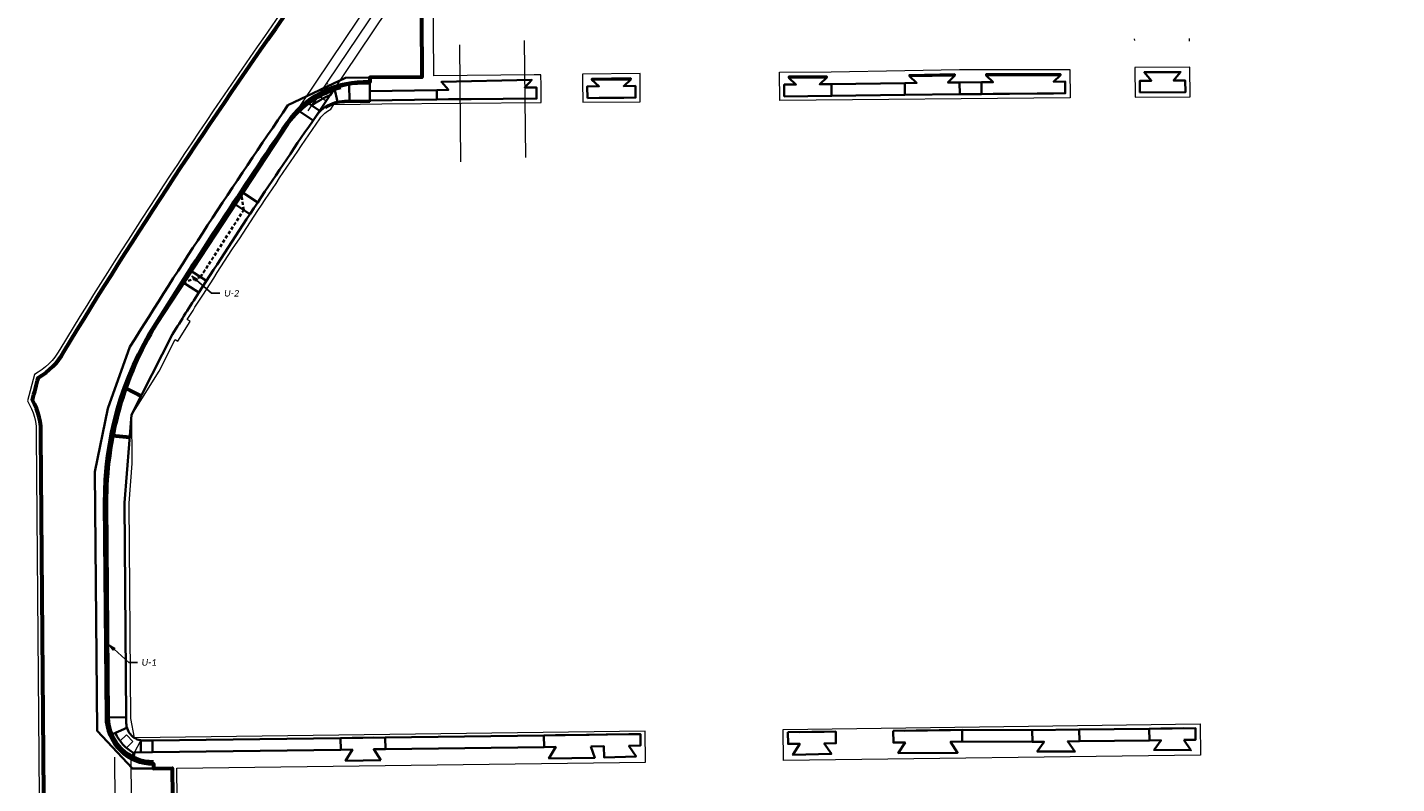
# Model space of a CAD drawing. Header units: feet. Extents: x 2211853 to 2218295, y 489956 to 492961.
# Tile 3 of 6: x 2216684 to 2217269, y 492061 to 492385. Entities that reach past the tile are written whole.
import ezdxf
from ezdxf import colors
from ezdxf.entities.mleader import LeaderData, LeaderLine
from ezdxf.math import Vec2, Vec3

# ---------------------------------------------------------------- set-up
doc = ezdxf.new("R2010")
doc.units = ezdxf.units.FT
doc.header["$LTSCALE"] = 20
doc.header["$MEASUREMENT"] = 0
for name, pattern in [('constlimit', [0]), ('OhDOT_DGN2', [0.11, 0.069, -0.041]), ('OhDOT_DGN5', [0.11, 0.055, -0.055]), ('underdrainpr', [0])]:
    doc.linetypes.add(name, pattern=pattern)
doc.layers.get('0').update_dxf_attribs({"lineweight": 15, "true_color": 0xc2ced6})
for name, color, linetype, lineweight, true_color in [('DR_P_Cells', 7, 'Continuous', 15, 0xa0a0a0), ('DR_P_Underdrain', 6, 'underdrainpr', 35, 0xff00ff), ('PV_P_Curb', 7, 'Continuous', 35, 0x00ffa1), ('PV_P_Curb_Ramp', 7, 'Continuous', 35, 0x00ffa1), ('PV_P_Drive', 7, 'Continuous', 35, 0xff1493), ('PV_P_Saw_Cut_Line', 7, 'Continuous', 35, 0x99cc33), ('PV_P_Walk', 7, 'Continuous', 35, 0xff9ebf), ('RW_P_Const_Limits', 7, 'constlimit', 15, 0x00ffa1)]:
    doc.layers.add(name, color=color, linetype=linetype, lineweight=lineweight, true_color=true_color)
doc.layers.add('PV_P_EOP', color=7, linetype='Continuous', lineweight=60)
doc.layers.add('SC_Scratch3', color=7, linetype='Continuous', lineweight=15, plot=False)
doc.layers.add('SC_Scratch4', color=1, linetype='Continuous', lineweight=15, plot=False)
doc.styles.add('P_Slanted - Normal Fixed Spacing', font='calibrii.ttf', dxfattribs={"height": 0.14})

# ---------------------------------------------------------------- blocks, each defined once
blk = doc.blocks.new('Dim1')
h = blk.add_hatch(color=4)
h.dxf.hatch_style = 1
h.paths.add_polyline_path([(0, 0), (-1, -0.2), (-1, 0.2)])
at = {"color": 4}
blk.add_lwpolyline([(0, 0), (-1, -0.2), (-1, 0.2), (0, 0)], dxfattribs=at)

msp = doc.modelspace()

# ---------------------------------------------------------------- linework, layer by layer
at = {"layer": 'DR_P_Cells'}
for points in [[(2216732.4, 492227.54), (2216725.75, 492230.91), (2216725.3, 492230.01), (2216731.95, 492226.64), (2216732.4, 492227.54)], [(2216726.4, 492230.58), (2216725.95, 492229.68)], [(2216726.84, 492230.35), (2216726.39, 492229.46)], [(2216727.29, 492230.12), (2216726.84, 492229.23)], [(2216727.74, 492229.9), (2216727.28, 492229.01)], [(2216728.18, 492229.67), (2216727.73, 492228.78)], [(2216728.63, 492229.45), (2216728.18, 492228.55)], [(2216729.07, 492229.22), (2216728.62, 492228.33)], [(2216729.52, 492228.99), (2216729.07, 492228.1)], [(2216729.97, 492228.77), (2216729.51, 492227.88)], [(2216730.41, 492228.54), (2216729.96, 492227.65)], [(2216730.86, 492228.32), (2216730.41, 492227.42)], [(2216731.3, 492228.09), (2216730.85, 492227.2)], [(2216731.75, 492227.86), (2216731.3, 492226.97)], [(2216720.63, 492210.52), (2216720.55, 492209.53)], [(2216721.13, 492210.48), (2216721.05, 492209.49)], [(2216721.63, 492210.44), (2216721.55, 492209.45)], [(2216722.13, 492210.4), (2216722.05, 492209.41)], [(2216722.63, 492210.36), (2216722.55, 492209.37)], [(2216723.13, 492210.32), (2216723.05, 492209.33)], [(2216723.63, 492210.28), (2216723.54, 492209.29)], [(2216724.12, 492210.24), (2216724.04, 492209.25)], [(2216724.62, 492210.2), (2216724.54, 492209.21)], [(2216725.12, 492210.16), (2216725.04, 492209.17)], [(2216725.62, 492210.12), (2216725.54, 492209.13)], [(2216726.12, 492210.08), (2216726.04, 492209.09)], [(2216726.62, 492210.04), (2216726.54, 492209.05)]]:
    msp.add_lwpolyline(points, dxfattribs=at)
msp.add_lwpolyline([(2216727.29, 492208.98), (2216727.37, 492209.98), (2216719.88, 492210.58), (2216719.8, 492209.59)], close=True, dxfattribs=at)
at = {"layer": 'DR_P_Underdrain', "flags": 128}
for points in [[(2216817.59, 492358.94, 0.162633), (2216795.16, 492343.51), (2216738.96, 492257.79, 0.067731), (2216723.17, 492221.47, 0.067731)], [(2216737.5, 492070.83, -0.414653), (2216718.42, 492089.58), (2216717.66, 492181.26, -0.069438), (2216723.17, 492221.47, 0.414653)]]:
    msp.add_lwpolyline(points, format="xyb", dxfattribs=at)
at = {"layer": 'PV_P_Curb'}
for p, q in [((2216830.01, 492360.92), (2216830.01, 492361.42)), ((2216737.51, 492070.23), (2216737.52, 492069.73))]:
    msp.add_line(p, q, dxfattribs=at)
msp.add_lwpolyline([(2216737.51, 492070.23, -0.414653), (2216717.82, 492089.57), (2216717.06, 492181.26, -0.143647), (2216738.85, 492257.88, -0.008994), (2216795.08, 492343.63, -0.244241), (2216827.15, 492360.88), (2216830.02, 492360.9)], format="xyb", dxfattribs=at)
at = {"layer": 'PV_P_Curb_Ramp'}
for p, q in [((2216830.01, 492360.92), (2216830.08, 492353.56)), ((2216830.08, 492353.06), (2216830.08, 492353.56)), ((2216717.32, 492089.57), (2216725.82, 492089.64))]:
    msp.add_line(p, q, dxfattribs=at)
for points in [[(2216808.09, 492355.66), (2216805.22, 492351.39, -0.060559), (2216813.07, 492355.9), (2216814.99, 492358.78)], [(2216810.99, 492350.83, -0.146174), (2216819.18, 492353.41), (2216830.08, 492353.56)], [(2216811.27, 492350.42, -0.146174), (2216819.19, 492352.91), (2216830.08, 492353.06)], [(2216737.03, 492079.66), (2216733.44, 492079.62, -0.415586), (2216725.84, 492087.06), (2216725.82, 492089.64)]]:
    msp.add_lwpolyline(points, format="xyb", dxfattribs=at)
for points in [[(2216805.22, 492351.39), (2216808.09, 492355.66)], [(2216805.74, 492345.02), (2216814.39, 492357.88)], [(2216808.09, 492355.66), (2216807.84, 492356.09)], [(2216814.99, 492358.78), (2216815.45, 492359.45)], [(2216814.99, 492358.78), (2216816.23, 492353.07)], [(2216821.24, 492360.35), (2216821.16, 492360.84)], [(2216821.24, 492360.35), (2216821.34, 492353.44)], [(2216803.47, 492352.56), (2216808.77, 492349)], [(2216811.27, 492350.42), (2216810.99, 492350.83)], [(2216799.61, 492349.13), (2216805.74, 492345.02)], [(2216718.9, 492081.95), (2216726.14, 492085.01)], [(2216737.09, 492074.67), (2216729.29, 492074.56), (2216727.97, 492072.06)], [(2216728.86, 492071.61), (2216729.29, 492074.56)], [(2216732.03, 492079.73), (2216732.1, 492074.6)], [(2216737.09, 492074.67), (2216737.03, 492079.66)]]:
    msp.add_lwpolyline(points, dxfattribs=at)
msp.add_lwpolyline([(2216719.36, 492082.14), (2216721.2, 492082.92, 0.172749), (2216729.14, 492074.27), (2216728.2, 492072.5, -0.172749)], format="xyb", close=True, dxfattribs=at)
at = {"layer": 'PV_P_Drive'}
for p, q in [((2216782.07, 492309.95), (2216774.98, 492314.65)), ((2216778.75, 492304.95), (2216771.66, 492309.64)), ((2216760.13, 492276.41), (2216752.99, 492281.01)), ((2216756.89, 492271.36), (2216749.74, 492275.95))]:
    msp.add_line(p, q, dxfattribs=at)
for points in [[(2216858.67, 492358.05), (2216858.71, 492354.05), (2216901.36, 492354.43), (2216901.32, 492359.2), (2216896.32, 492359.16), (2216899.29, 492362.49), (2216860.64, 492361.54), (2216863.67, 492358.1)], [(2216923.11, 492354.63), (2216943.74, 492354.81), (2216943.7, 492359.81), (2216938.7, 492359.76), (2216941.67, 492362.59), (2216941.67, 492363.09), (2216925.03, 492362.9), (2216925.04, 492362.4), (2216928.06, 492359.67), (2216923.06, 492359.63)], [(2217007.38, 492355.37), (2217027.57, 492355.55), (2217027.53, 492360.55), (2217022.53, 492360.51), (2217025.5, 492363.41), (2217025.5, 492363.91), (2217009.3, 492363.8), (2217009.31, 492363.3), (2217012.33, 492360.42), (2217007.33, 492360.37)], [(2217059.01, 492356.08), (2217082.4, 492356.29), (2217082.36, 492361.29), (2217077.36, 492361.24), (2217080.33, 492364.31), (2217080.32, 492364.81), (2217060.93, 492364.48), (2217060.94, 492363.98), (2217063.96, 492361.13), (2217058.96, 492361.08)], [(2217091.77, 492356.37), (2217127.6, 492356.69), (2217127.56, 492361.69), (2217122.56, 492361.65), (2217125.53, 492364.41), (2217125.53, 492364.91), (2217093.69, 492364.83), (2217093.7, 492364.33), (2217096.72, 492361.42), (2217091.72, 492361.37)], [(2217159.48, 492356.97), (2217178.98, 492357.15), (2217178.94, 492362.15), (2217173.94, 492362.1), (2217176.9, 492365.76), (2217161.4, 492365.67), (2217164.43, 492362.02), (2217159.43, 492361.97)], [(2216834.79, 492071.18), (2216819.64, 492071), (2216822.57, 492075.77), (2216817.57, 492075.71), (2216817.51, 492080.71), (2216836.66, 492080.96), (2216836.73, 492075.96), (2216831.73, 492075.89)], [(2217008.91, 492083.19), (2217029.39, 492083.46), (2217029.45, 492078.46), (2217024.45, 492078.4), (2217027.51, 492073.94), (2217011.04, 492073.52), (2217013.97, 492078.26), (2217008.97, 492078.19)], [(2217054.01, 492083.78), (2217083.41, 492084.16), (2217083.48, 492079.16), (2217078.48, 492079.1), (2217081.54, 492074.44), (2217056.13, 492074.28), (2217059.07, 492078.84), (2217054.07, 492078.78)], [(2217113.45, 492084.05), (2217133.59, 492084.31), (2217133.65, 492079.31), (2217128.66, 492079.25), (2217131.71, 492074.91), (2217115.57, 492074.9), (2217118.52, 492079.12), (2217113.52, 492079.05)], [(2217178.31, 492079.89), (2217181.37, 492075.47), (2217165.6, 492075.61), (2217168.55, 492079.77), (2217163.55, 492079.7), (2217163.48, 492084.7), (2217183.25, 492084.96), (2217183.31, 492079.96)]]:
    msp.add_lwpolyline(points, close=True, dxfattribs=at)
for points in [[(2216925.03, 492362.9), (2216941.67, 492363.09)], [(2216925.04, 492362.4), (2216941.67, 492362.59)], [(2217009.3, 492363.8), (2217025.5, 492363.91)], [(2217009.31, 492363.3), (2217025.5, 492363.41)], [(2217060.94, 492363.98), (2217080.33, 492364.31)], [(2217093.69, 492364.83), (2217125.53, 492364.91)], [(2217093.69, 492364.33), (2217125.53, 492364.41)], [(2217122.6, 492356.65), (2217096.77, 492356.42)], [(2217159.48, 492356.97), (2217178.98, 492357.15)], [(2216863.71, 492354.1), (2216873.4, 492354.18)], [(2216938.74, 492354.76), (2216928.11, 492354.67)], [(2216822.51, 492080.77), (2216831.66, 492080.89)], [(2216909.54, 492081.9), (2216923.89, 492082.09)], [(2216931.12, 492082.18), (2216940.83, 492082.31)], [(2217013.91, 492083.26), (2217024.39, 492083.39)], [(2217059.01, 492083.84), (2217078.41, 492084.1)], [(2217168.48, 492084.77), (2217178.25, 492084.89)]]:
    msp.add_lwpolyline(points, dxfattribs=at)
msp.add_lwpolyline([(2216756.89, 492271.36, -0.004131), (2216782.06, 492309.95, -0.004073)], format="xyb", dxfattribs=at)
msp.add_polyline3d([(2216924.64, 492077.1, 983.57), (2216926.24, 492072.3, 983.57), (2216906.67, 492072.01, 0), (2216909.61, 492076.9, 0), (2216904.61, 492076.84, 0), (2216904.54, 492081.84, 0), (2216940.83, 492082.31, 0), (2216945.83, 492082.38, 0), (2216945.89, 492077.53, 0), (2216940.89, 492077.31, 0), (2216943.95, 492072.82, 0), (2216930.3, 492072.39, 983.74), (2216930.18, 492077.17, 983.74), (2216924.64, 492077.1, 983.74)], dxfattribs=at)
at = {"layer": 'PV_P_EOP'}
msp.add_lwpolyline([(2216852.09, 492389.69), (2216852.32, 492363.62), (2216829.99, 492363.42), (2216830.01, 492361.42), (2216827.14, 492361.38, 0.244241), (2216794.66, 492343.91, 0.008994), (2216738.43, 492258.15, 0.143647), (2216716.56, 492181.25), (2216717.32, 492089.57, 0.414653), (2216737.52, 492069.73), (2216737.53, 492067.73), (2216745.47, 492067.81), (2216745.7, 492043.8), (2216745.72, 492041.8, 0.414214), (2216720.93, 492016.6), (2216721.93, 491895.07), (2216723.01, 491765.64), (2216693.01, 491765.39), (2216689.32, 492210.33, 0.145612), (2216685.68, 492225.36, 0.010596), (2216688.22, 492235.03, 0.144273), (2216699.1, 492246.08, -0.016987), (2216796.11, 492393.43)], format="xyb", dxfattribs=at)
at = {"layer": 'PV_P_Saw_Cut_Line'}
msp.add_line((2216830.01, 492361.42), (2216829.99, 492363.42), dxfattribs=at)
msp.add_lwpolyline([(2216737.52, 492069.73), (2216737.53, 492067.73), (2216728.44, 492067.66), (2216713.37, 492083.83), (2216712.45, 492194.7), (2216717.97, 492221.82), (2216727.41, 492248.1, -0.010821), (2216795.02, 492351.53), (2216819.59, 492363.33), (2216829.99, 492363.42)], format="xyb", dxfattribs=at)
at = {"layer": 'PV_P_Walk'}
for points in [[(2217082.36, 492361.29), (2217091.72, 492361.37), (2217091.77, 492356.37), (2217082.4, 492356.29)], [(2217027.53, 492360.55), (2217058.96, 492361.08), (2217059.01, 492356.08), (2217027.57, 492355.55)]]:
    msp.add_lwpolyline(points, close=True, dxfattribs=at)
for points in [[(2216858.71, 492354.05), (2216830.08, 492353.56), (2216830.04, 492357.56), (2216858.67, 492358.05), (2216858.71, 492354.05)], [(2216737.03, 492079.66), (2216817.51, 492080.71)], [(2216836.66, 492080.96), (2216904.54, 492081.84)], [(2217083.41, 492084.16), (2217113.45, 492084.05)], [(2217133.59, 492084.31), (2217163.48, 492084.7)], [(2216737.09, 492074.67), (2216817.57, 492075.71)], [(2216836.73, 492075.96), (2216904.61, 492076.84)], [(2217083.48, 492079.16), (2217113.52, 492079.05)], [(2217133.65, 492079.31), (2217163.55, 492079.7)]]:
    msp.add_lwpolyline(points, dxfattribs=at)
for points in [[(2216782.06, 492309.95, -0.004002), (2216807.03, 492346.91, -0.093706), (2216810.99, 492350.83)], [(2216725.82, 492089.64), (2216725.06, 492181.32), (2216728.1, 492219.04), (2216745.62, 492253.61, -0.001887), (2216756.89, 492271.36)]]:
    msp.add_lwpolyline(points, format="xyb", dxfattribs=at)
at = {"layer": 'PV_P_Walk', "linetype": 'OhDOT_DGN2'}
msp.add_lwpolyline([(2216750.16, 492275.68), (2216757.61, 492278.04), (2216776.07, 492306.72), (2216774.98, 492314.65)], dxfattribs=at)
at = {"layer": 'RW_P_Const_Limits', "flags": 128}
msp.add_lwpolyline([(2216729.39, 492080.82), (2216727.83, 492089.04), (2216727.06, 492181.25), (2216728.42, 492198.15), (2216728.25, 492219), (2216739.85, 492237.81), (2216746.71, 492251.34), (2216747.86, 492250.62), (2216753.19, 492259.04), (2216751.92, 492259.85, -0.00111), (2216758.56, 492270.27, -0.004134), (2216783.73, 492308.85, -0.004002), (2216808.68, 492345.77, -0.121237), (2216813.32, 492349.91), (2216814.71, 492351.91), (2216825.84, 492352.01), (2216835.2, 492352.1), (2216903.38, 492352.7), (2216903.31, 492360.04), (2216903.27, 492364.55), (2216900.35, 492364.52), (2216857.4, 492364.14), (2216857.09, 492402.29), (2216849.97, 492402.23), (2216851.78, 492404.8), (2216866.87, 492426.26), (2216866.5, 492430.08), (2216933.42, 492525.24, -0.001043), (2216939.98, 492534.53), (2216939.57, 492534.81, -0.005817), (2216976.86, 492586.11, -0.000364), (2216979.24, 492589.29), (2216981.64, 492587.49, -0.002214), (2216996.16, 492606.74), (2216995.3, 492607.27), (2216992.52, 492609.39), (2216995.61, 492613.44), (2216996.98, 492613.23), (2216997.91, 492612.54), (2217004.51, 492623.54), (2217011.1, 492634.53), (2217016.3, 492641.41), (2217017.94, 492642.27), (2217026, 492652.47), (2217027.4, 492652.64, -0.005386), (2217064.41, 492698.24), (2217065.81, 492698.38, -0.006657), (2217111.55, 492752.05), (2217171.78, 492820.87), (2217171.4, 492821.2), (2217215.29, 492871.36), (2217217.54, 492869.39), (2217219.68, 492871.83), (2217219.76, 492866.12), (2217261.56, 492866.68), (2217261.34, 492883.18), (2217260.16, 492897.1), (2217269.35, 492897.22), (2217268.78, 492939.41), (2217243.6, 492961.44), (2217082.59, 492777.39, 0.026477), (2216901.93, 492547.39), (2216794.48, 492394.59, 0.016992), (2216697.36, 492247.07, -0.153287), (2216686.51, 492236.38), (2216683.53, 492225.05, -0.154494), (2216687.32, 492210.38), (2216691.03, 491763.37), (2216733.43, 491763.72), (2216733.32, 491770.73), (2216733.82, 491770.74), (2216733.19, 491812.55), (2216736.69, 491812.6), (2216736.49, 491825.67), (2216735.79, 491825.61), (2216735.84, 491847.79), (2216736.15, 491847.77), (2216735.88, 491865.55), (2216732.38, 491865.5), (2216731.93, 491895.16), (2216731.93, 491895.93), (2216730.93, 491895.92), (2216729.79, 492032.49, -0.223641), (2216747.74, 492039.23), (2216747.72, 492041.82), (2216747.47, 492067.75), (2216947.98, 492070.35), (2216947.81, 492083.65)], format="xyb", close=True, dxfattribs=at)
for points in [[(2217157.38, 492367.65), (2217157.49, 492354.96), (2217181, 492355.16), (2217180.89, 492367.79)], [(2216921.12, 492352.86), (2216945.76, 492353.08), (2216945.68, 492361.83), (2216945.65, 492365.14), (2216921.02, 492364.86), (2216921.04, 492361.61)], [(2217005.39, 492353.61), (2217005.28, 492365.78), (2217027.48, 492365.92), (2217058.92, 492366.45), (2217082.31, 492366.85), (2217091.67, 492366.83), (2217129.51, 492366.92), (2217129.62, 492354.71)], [(2217185.4, 492073.43), (2217007.07, 492071.12), (2217006.89, 492084.42), (2217185.23, 492086.73)]]:
    msp.add_lwpolyline(points, close=True, dxfattribs=at)
at = {"layer": 'SC_Scratch3', "elevation": 975.65}
msp.add_lwpolyline([(2216896.14, 492379.2), (2216896.58, 492329.2)], dxfattribs=at)
at = {"layer": 'SC_Scratch3'}
for points in [[(2217157.28, 492379.34), (2217157.27, 492379.95)], [(2217180.79, 492378.99), (2217180.78, 492380.16)], [(2216868.35, 492377.39), (2216868.79, 492327.39)], [(2217005.28, 492365.78), (2217027.48, 492365.92)], [(2216729.29, 492074.56), (2216732.03, 492079.73)], [(2216721.28, 492034.45), (2216720.96, 492072.57)], [(2216728.28, 492034.51), (2216727.96, 492072.63)]]:
    msp.add_lwpolyline(points, dxfattribs=at)
msp.add_lwpolyline([(2216737.51, 492070.23, -0.414653), (2216717.82, 492089.57)], format="xyb", dxfattribs=at)
msp.add_lwpolyline([(2216725.99, 492082.09), (2216728.71, 492079.16), (2216725.78, 492076.44), (2216723.06, 492079.37)], close=True, dxfattribs=at)
at = {"layer": 'SC_Scratch4'}
for points in [[(2216795.08, 492343.63), (2216843, 492415.09)], [(2216803.71, 492349.14), (2216846.41, 492412.8)], [(2216807.03, 492346.91), (2216849.73, 492410.58)], [(2216808.09, 492355.66), (2216811.41, 492353.43)]]:
    msp.add_lwpolyline(points, dxfattribs=at)
at = {"layer": 'SC_Scratch4', "linetype": 'OhDOT_DGN5', "ltscale": 0.5}
msp.add_lwpolyline([(2216811.67, 492361), (2216814.99, 492358.78), (2216812.77, 492355.45), (2216809.44, 492357.68)], close=True, dxfattribs=at)

# ---------------------------------------------------------------- leaders
at = {"layer": 'SC_Scratch4'}
ml = msp.add_multileader_mtext('Standard', dxfattribs=at)
ml.set_content('U-2', color=7, style='P_Slanted - Normal Fixed Spacing')
ml.set_leader_properties(color=95)
ml.set_arrow_properties(name='Dim1')
ml.build(insert=Vec2(0, 0))
ml.multileader.update_dxf_attribs({"text_right_attachment_type": 3, "dogleg_length": 0.18, "arrow_head_size": 2.8, "scale": 20})
ctx = ml.context
ctx.base_point, ctx.scale, ctx.char_height, ctx.arrow_head_size, ctx.landing_gap_size, ctx.plane_origin = Vec3(2216765.91, 492271.07), 20, 2.8, 2.8, 1.8, Vec3(2216712.7, 492228.49)
ctx.right_attachment = 3
notes = []
notes.append((ctx, [(0, (1, 1, 0), (2216762.31, 492271.07), (1, 0), 3.6, [(0, [(2216753.83, 492278.6)], 0, [])])]))
ctx.mtext.insert, ctx.mtext.flow_direction = Vec3(2216767.71, 492272.49), 5
ml = msp.add_multileader_mtext('Standard', dxfattribs=at)
ml.set_content('U-1', color=7, style='P_Slanted - Normal Fixed Spacing')
ml.set_leader_properties(color=95)
ml.set_arrow_properties(name='Dim1')
ml.build(insert=Vec2(0, 0))
ml.multileader.update_dxf_attribs({"text_right_attachment_type": 3, "dogleg_length": 0.18, "arrow_head_size": 2.8, "scale": 20})
ctx = ml.context
ctx.base_point, ctx.scale, ctx.char_height, ctx.arrow_head_size, ctx.landing_gap_size, ctx.plane_origin = Vec3(2216730.59, 492113.06), 20, 2.8, 2.8, 1.8, Vec3(2216677.38, 492070.48)
ctx.right_attachment = 3
notes.append((ctx, [(0, (1, 1, 0), (2216726.99, 492113.06), (1, 0), 3.6, [(0, [(2216718.51, 492120.59)], 0, [])])]))
ctx.mtext.insert, ctx.mtext.flow_direction = Vec3(2216732.39, 492114.48), 5
for ctx, leaders in notes:
    for number, flags, end, landing, length, lines in leaders:
        leader = LeaderData()
        leader.index, (leader.has_last_leader_line, leader.has_dogleg_vector, leader.attachment_direction) = number, flags
        leader.last_leader_point, leader.dogleg_vector, leader.dogleg_length = Vec3(end), Vec3(landing), length
        for number, points, colour, breaks in lines:
            line = LeaderLine()
            line.index, line.vertices, line.color, line.breaks = number, Vec3.list(points), colors.encode_raw_color(colour), breaks
            leader.lines.append(line)
        ctx.leaders.append(leader)

doc.saveas('drawing.dxf')
